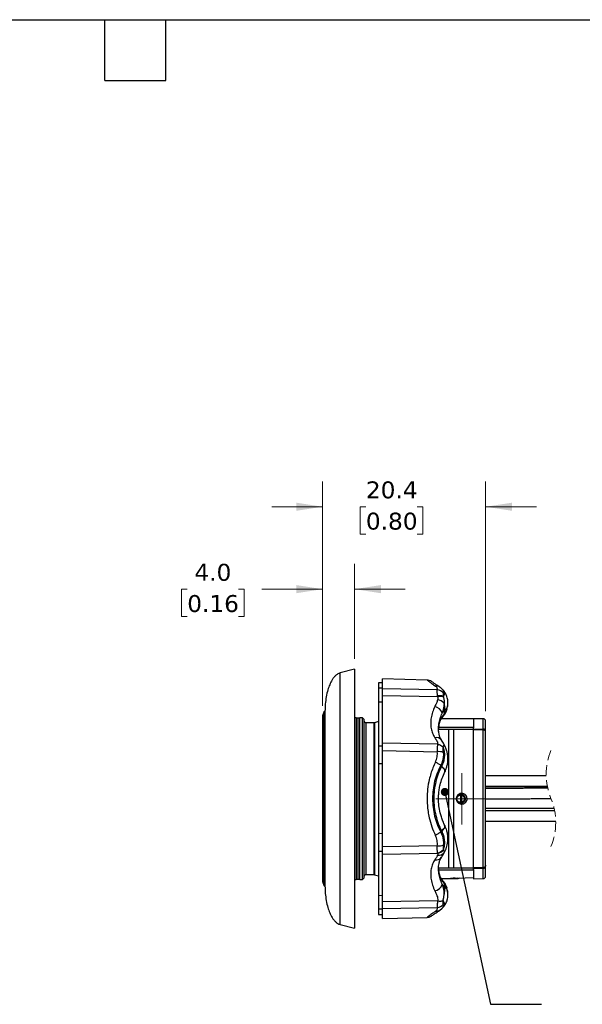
# Model space of a CAD drawing. Header units: millimetres. Extents: x 6 to 273, y 6 to 210.
# Tile 3 of 4: x 125 to 196, y 86 to 210. Entities that reach past the tile are written whole.
import ezdxf

# ---------------------------------------------------------------- set-up
doc = ezdxf.new("R2010")
doc.units = ezdxf.units.MM
doc.linetypes.add('SLD-Dashed', pattern=[1.905, 1.27, -0.635])
doc.linetypes.add('SLD-Solid', pattern=[0])
doc.layers.add('TEXT', color=140, linetype='SLD-Solid', lineweight=25)
doc.styles.add('SLDTEXTSTYLE0', font='VERDANA.TTF')
doc.styles.get("Standard").update_dxf_attribs({"font": 'VERDANA.TTF'})
doc.dimstyles.new('SLDDIMSTYLE2', dxfattribs={"dimtxt": 2.158008, "dimasz": 3.302, "dimexe": 0, "dimexo": 0.0625, "dimgap": 0.539502, "dimtad": 0, "dimtih": 1, "dimtoh": 1, "dimrnd": 1e-09, "dimzin": 4, "dimdsep": 46, "dimtxsty": 'SLDTEXTSTYLE0', "dimsah": 1, "dimcen": 0.09, "dimadec": 0, "dimazin": 1, "dimtfac": 1, "dimtmove": 0, "dimatfit": 0, "dimfxl": 0, "dimfrac": 2, "dimtolj": 1, "dimtzin": 12, "dimarcsym": 0})
doc.dimstyles.new('SLDDIMSTYLE3', dxfattribs={"dimtxt": 2.158008, "dimasz": 3.302, "dimexe": 0, "dimexo": 0.0625, "dimgap": 0.539502, "dimtad": 0, "dimtih": 1, "dimtoh": 1, "dimrnd": 1e-09, "dimzin": 12, "dimdsep": 46, "dimtxsty": 'SLDTEXTSTYLE0', "dimsah": 1, "dimcen": 0.09, "dimadec": 0, "dimazin": 3, "dimtfac": 1, "dimtmove": 0, "dimatfit": 0, "dimfxl": 0, "dimfrac": 2, "dimtolj": 1, "dimtzin": 12, "dimarcsym": 0})
doc.dimstyles.new('SLDDIMSTYLE4', dxfattribs={"dimtxt": 0.18, "dimasz": 1.016, "dimexe": 0, "dimexo": 0.0625, "dimgap": 0, "dimtad": 0, "dimtih": 1, "dimtoh": 1, "dimdec": 0, "dimrnd": 1e-09, "dimzin": 0, "dimdsep": 46, "dimtxsty": 'Standard', "dimblk1": 'DOT', "dimblk2": 'DOT', "dimsah": 1, "dimcen": 0.09, "dimadec": 0, "dimazin": 0, "dimtfac": 1.016, "dimtdec": 0, "dimtofl": 0, "dimtmove": 0, "dimatfit": 3, "dimldrblk": 'DOT', "dimfxl": 0, "dimfrac": 2, "dimtolj": 1, "dimtzin": 0, "dimarcsym": 0})

# ---------------------------------------------------------------- blocks, each defined once
blk = doc.blocks.new('_D_2')
at = {"color": 7, "linetype": 'SLD-Solid', "lineweight": 0}
for p, q in [((163.13, 123.71), (163.13, 141.47)), ((167.12, 129.57), (167.12, 141.47)), ((146.19, 138.3), (145.46, 138.3)), ((145.46, 138.3), (145.46, 134.87)), ((152.6, 138.3), (153.33, 138.3)), ((153.33, 138.3), (153.33, 134.87)), ((163.13, 138.3), (155.53, 138.3)), ((167.12, 138.3), (173.47, 138.3)), ((145.46, 134.87), (146.19, 134.87)), ((153.33, 134.87), (152.6, 134.87))]:
    blk.add_line(p, q, dxfattribs=at)
at = {"color": 7, "linetype": 'SLD-Solid', "lineweight": 18}
for points in [[(163.13, 138.3), (159.83, 138.81), (159.83, 137.79)], [(167.12, 138.3), (170.43, 137.79), (170.43, 138.81)]]:
    blk.add_solid(points, dxfattribs=at)
at = {"color": 7, "linetype": 'SLD-Solid', "lineweight": 18, "char_height": 2.117, "attachment_point": 1, "style": 'SLDTEXTSTYLE0'}
for s, insert in [('4.0', (147.09, 141.47)), ('0.16', (146.19, 137.56))]:
    blk.add_mtext(s, dxfattribs=dict(at, insert=insert))
blk = doc.blocks.new('_D_3')
at = {"color": 7, "linetype": 'SLD-Solid', "lineweight": 0}
for p, q in [((163.12, 123.69), (163.12, 151.78)), ((183.52, 123.05), (183.52, 151.78)), ((163.12, 148.61), (156.77, 148.61)), ((168.54, 148.61), (167.81, 148.61)), ((167.81, 148.61), (167.81, 145.18)), ((174.95, 148.61), (175.68, 148.61)), ((175.68, 148.61), (175.68, 145.18)), ((183.52, 148.61), (189.87, 148.61)), ((167.81, 145.18), (168.54, 145.18)), ((175.68, 145.18), (174.95, 145.18))]:
    blk.add_line(p, q, dxfattribs=at)
at = {"color": 7, "linetype": 'SLD-Solid', "lineweight": 18}
for points in [[(163.12, 148.61), (159.82, 149.12), (159.82, 148.1)], [(183.52, 148.61), (186.83, 148.1), (186.83, 149.12)]]:
    blk.add_solid(points, dxfattribs=at)
at = {"color": 7, "linetype": 'SLD-Solid', "lineweight": 18, "char_height": 2.117, "attachment_point": 1, "style": 'SLDTEXTSTYLE0'}
for s, insert in [('20.4', (168.54, 151.78)), ('0.80', (168.54, 147.87))]:
    blk.add_mtext(s, dxfattribs=dict(at, insert=insert))
blk = doc.blocks.new('_Dot')
at = {"color": 0, "linetype": 'ByBlock', "lineweight": -2}
blk.add_line((-0.5, 0), (-1, 0), dxfattribs=at)
at = {"color": 0, "linetype": 'ByBlock', "const_width": 0.5}
blk.add_lwpolyline([(-0.25, 0, 1), (0.25, 0, 1)], format="xyb", close=True, dxfattribs=at)
blk = doc.blocks.new('SW_CENTERMARKSYMBOL_0')
at = {"color": 0, "linetype": 'SLD-Solid', "lineweight": 18}
for p, q in [((0, 2.54), (0, 3.21)), ((0, 0), (0, 2.54)), ((-2.54, 0), (-3.22, 0)), ((0, 0), (-2.54, 0)), ((0, 0), (0, -2.54)), ((0, 0), (2.54, 0)), ((2.54, 0), (3.21, 0)), ((0, -2.54), (0, -3.22))]:
    blk.add_line(p, q, dxfattribs=at)

msp = doc.modelspace()

# ---------------------------------------------------------------- linework, layer by layer
for p, q in [((167.123, 128.298), (165.323, 127.816)), ((167.123, 128.298), (167.123, 128.064)), ((165.323, 96.343), (165.323, 127.816)), ((167.123, 128.064), (167.123, 95.861)), ((176.198, 126.931), (170.623, 127.077)), ((170.623, 125.819), (170.623, 127.077)), ((170.623, 126.588), (170.123, 126.579)), ((170.123, 126.579), (170.123, 125.903)), ((170.623, 125.916), (170.123, 125.903)), ((170.123, 125.903), (170.123, 124.209)), ((177.477, 125.681), (170.623, 125.819)), ((170.623, 124.998), (170.623, 125.819)), ((178.08, 125.789), (178.096, 125.772)), ((170.623, 124.998), (177.509, 124.862)), ((170.623, 119.016), (170.623, 124.998)), ((177.499, 124.949), (177.509, 124.862)), ((178.21, 124.878), (178.238, 124.801)), ((178.214, 125.64), (178.236, 125.621)), ((170.123, 124.209), (170.623, 124.218)), ((170.123, 124.209), (170.123, 118.641)), ((178.653, 123.228), (178.646, 123.204)), ((178.646, 123.204), (178.653, 123.228)), ((178.671, 123.224), (178.761, 123.672)), ((178.671, 123.224), (178.761, 123.672)), ((163.26, 122.914), (163.127, 122.443)), ((163.127, 122.443), (163.127, 101.716)), ((163.26, 122.914), (163.26, 101.245)), ((163.423, 123.023), (163.318, 122.979)), ((163.318, 122.979), (163.318, 101.179)), ((163.423, 123.023), (163.423, 101.136)), ((167.323, 122.179), (167.323, 101.979)), ((167.323, 122.179), (167.513, 122.179)), ((167.513, 122.179), (167.513, 101.979)), ((167.513, 122.179), (167.773, 122.179)), ((167.773, 101.979), (167.773, 122.179)), ((168.123, 122.179), (167.773, 122.179)), ((168.123, 101.979), (168.123, 122.179)), ((168.323, 121.979), (168.123, 122.179)), ((168.323, 102.179), (168.323, 121.979)), ((182.023, 122.079), (177.985, 122.079)), ((178.037, 122.172), (178.211, 122.386)), ((178.037, 122.172), (178.211, 122.386)), ((178.082, 122.792), (178.415, 123.155)), ((178.346, 122.686), (178.123, 122.42)), ((178.415, 123.155), (178.346, 122.686)), ((183.226, 122.082), (182.023, 122.092)), ((182.023, 122.092), (182.023, 120.941)), ((183.226, 120.797), (183.226, 122.082)), ((169.562, 121.579), (168.523, 121.579)), ((168.523, 121.579), (168.523, 102.579)), ((169.562, 102.579), (169.562, 121.579)), ((170.123, 121.747), (169.622, 121.589)), ((169.622, 121.589), (169.622, 102.57)), ((177.647, 121.041), (182.023, 121.041)), ((182.023, 120.731), (182.023, 120.941)), ((182.023, 120.806), (183.226, 120.797)), ((183.226, 120.734), (182.023, 120.745)), ((183.226, 120.797), (183.226, 120.734)), ((183.226, 120.697), (183.226, 120.734)), ((183.523, 120.535), (183.523, 121.782)), ((178.923, 120.729), (177.63, 120.729)), ((178.923, 103.429), (178.923, 120.729)), ((179.476, 120.729), (178.923, 120.729)), ((179.523, 120.731), (179.476, 120.729)), ((179.523, 103.428), (179.523, 120.731)), ((182.023, 120.731), (179.523, 120.731)), ((182.023, 103.428), (182.023, 120.731)), ((183.226, 120.697), (182.023, 120.707)), ((183.226, 103.462), (183.226, 120.697)), ((183.523, 120.435), (183.523, 120.535)), ((183.523, 120.403), (183.523, 120.435)), ((183.523, 103.755), (183.523, 120.403)), ((170.623, 118.636), (170.123, 118.641)), ((170.123, 118.641), (170.123, 116.455)), ((177.51, 118.887), (170.623, 119.016)), ((170.623, 118.093), (170.623, 119.016)), ((178.206, 118.524), (178.21, 118.473)), ((178.289, 118.907), (178.321, 118.81)), ((178.39, 118.722), (178.296, 118.908)), ((170.623, 106.066), (170.623, 118.093)), ((170.623, 118.093), (177.477, 117.959)), ((170.123, 116.455), (170.123, 107.704)), ((170.623, 116.444), (170.123, 116.455)), ((178.013, 116.139), (177.895, 116.245)), ((178.415, 115.434), (178.44, 115.485)), ((178.446, 115.544), (178.44, 115.485)), ((191.093, 114.939), (183.523, 114.958)), ((183.523, 113.658), (191.231, 113.64)), ((191.25, 113.544), (183.523, 113.548)), ((180.394, 112.51), (180.465, 112.51)), ((180.394, 112.51), (180.394, 111.649)), ((180.465, 111.649), (180.465, 112.51)), ((180.465, 111.649), (180.394, 111.649)), ((183.523, 110.878), (192.087, 110.883)), ((178.415, 108.725), (178.44, 108.674)), ((178.447, 108.612), (178.44, 108.674)), ((183.523, 109.266), (192.29, 109.282)), ((170.623, 107.714), (170.123, 107.704)), ((170.123, 107.704), (170.123, 105.517)), ((178.013, 108.02), (177.895, 107.914)), ((177.998, 108.05), (178.013, 108.02)), ((177.477, 106.199), (170.623, 106.066)), ((170.623, 105.143), (170.623, 106.066)), ((170.123, 105.517), (170.623, 105.523)), ((170.123, 105.517), (170.123, 99.95)), ((170.623, 105.143), (177.509, 105.272)), ((170.623, 99.16), (170.623, 105.143)), ((177.499, 105.326), (177.509, 105.272)), ((178.21, 105.685), (178.238, 105.654)), ((178.321, 105.349), (178.29, 105.254)), ((178.296, 105.251), (178.39, 105.437)), ((183.523, 103.724), (183.523, 103.755)), ((183.523, 103.623), (183.523, 103.724)), ((183.523, 102.377), (183.523, 103.623)), ((168.523, 102.579), (169.562, 102.579)), ((169.622, 102.57), (170.123, 102.412)), ((177.627, 103.429), (178.923, 103.429)), ((182.023, 103.118), (177.64, 103.118)), ((178.923, 103.429), (179.476, 103.429)), ((179.476, 103.429), (179.523, 103.428)), ((179.523, 103.428), (182.023, 103.428)), ((183.226, 103.462), (182.023, 103.451)), ((182.023, 103.218), (182.023, 103.428)), ((182.023, 103.414), (183.226, 103.424)), ((183.226, 103.362), (182.023, 103.353)), ((182.023, 103.218), (182.023, 102.066)), ((183.226, 103.424), (183.226, 103.462)), ((183.226, 103.424), (183.226, 103.362)), ((183.226, 102.077), (183.226, 103.362)), ((163.127, 101.716), (163.26, 101.245)), ((163.318, 101.179), (163.423, 101.136)), ((167.513, 101.979), (167.323, 101.979)), ((167.773, 101.979), (167.513, 101.979)), ((167.773, 101.979), (168.123, 101.979)), ((168.123, 101.979), (168.323, 102.179)), ((177.985, 102.079), (179.023, 102.079)), ((178.211, 101.773), (178.037, 101.987)), ((178.211, 101.773), (178.037, 101.987)), ((178.415, 101.004), (178.082, 101.366)), ((178.123, 101.738), (178.346, 101.473)), ((178.346, 101.473), (178.415, 101.004)), ((179.023, 102.079), (179.023, 102.082)), ((179.123, 102.102), (179.123, 102.079)), ((179.123, 102.079), (179.123, 102.077)), ((179.123, 102.077), (179.723, 102.077)), ((179.723, 102.139), (179.95, 102.16)), ((179.723, 102.139), (179.723, 102.077)), ((180.198, 102.133), (180.334, 102.166)), ((180.198, 102.163), (180.198, 102.133)), ((182.023, 102.066), (183.226, 102.077)), ((170.623, 99.941), (170.123, 99.95)), ((170.123, 99.95), (170.123, 98.255)), ((178.646, 100.955), (178.653, 100.93)), ((178.761, 100.486), (178.671, 100.934)), ((178.761, 100.486), (178.671, 100.934)), ((177.51, 99.297), (170.623, 99.16)), ((170.623, 98.34), (170.623, 99.16)), ((178.206, 99.325), (178.21, 99.281)), ((170.623, 98.243), (170.123, 98.255)), ((170.123, 98.255), (170.123, 97.579)), ((170.123, 97.579), (170.623, 97.571)), ((170.623, 98.34), (177.477, 98.478)), ((170.623, 97.082), (170.623, 98.34)), ((177.76, 98.098), (178.084, 98.371)), ((178.092, 98.387), (178.079, 98.37)), ((178.079, 98.37), (178.092, 98.387)), ((178.235, 98.537), (178.214, 98.519)), ((165.323, 96.343), (167.123, 95.861)), ((170.623, 97.082), (176.198, 97.228))]:
    msp.add_line(p, q)
at = {"flags": 128}
for points in [[(178.222, 125.638), (178.158, 125.707), (178.095, 125.776)], [(178.222, 125.637), (178.158, 125.706), (178.095, 125.776)], [(167.323, 122.179), (167.206, 122.191), (167.123, 122.214)], [(178.415, 115.434), (178.431, 115.491), (178.428, 115.558), (178.404, 115.634), (178.36, 115.717), (178.296, 115.807), (178.214, 115.903), (178.115, 116.004), (177.998, 116.108)], [(180.475, 112.609), (180.475, 112.607), (180.474, 112.601), (180.473, 112.592), (180.472, 112.58), (180.471, 112.565), (180.469, 112.548), (180.467, 112.529), (180.465, 112.51)], [(180.465, 111.649), (180.467, 111.63), (180.469, 111.611), (180.471, 111.594), (180.472, 111.579), (180.473, 111.567), (180.474, 111.557), (180.475, 111.552), (180.475, 111.549)], [(177.998, 108.05), (178.115, 108.155), (178.214, 108.256), (178.296, 108.352), (178.36, 108.442), (178.404, 108.525), (178.428, 108.601), (178.431, 108.668), (178.415, 108.725)], [(167.123, 101.945), (167.206, 101.968), (167.323, 101.979)], [(179.858, 102.156), (180.942, 102.18), (182.023, 102.208)], [(178.095, 98.383), (178.158, 98.452), (178.222, 98.521)], [(178.095, 98.383), (178.158, 98.452), (178.222, 98.521)]]:
    msp.add_lwpolyline(points, dxfattribs=at)
for centre, radius, start, end in [((177.42, 124.616), 1.067, 40.91798, 86.89883), ((177.732, 123.687), 1.284, 68.11863, 100.44894), ((177.279, 122.966), 1.498, 45.92397, 81.52995), ((177.766, 123.533), 1.353, 69.58501, 100.9425), ((176.92, 122.425), 1.219, 17.5423, 78.19014), ((176.546, 123.405), 1.886, 352.36728, 19.7429), ((163.223, 122.416), 0.0999, 164.23195, 180.00266), ((163.356, 122.887), 0.1, 112.44724, 164.23921), ((177.6, 122.463), 0.525, 326.4907, 355.34713), ((177.814, 122.744), 0.535, 318.09951, 353.72217), ((183.223, 121.782), 0.3, 0.00002, 89.50007), ((168.523, 121.779), 0.2, 179.99998, 269.99976), ((169.562, 121.779), 0.2, 270.0017, 287.49969), ((183.242, 120.515), 0.282, 4.15333, 93.2048), ((183.224, 120.435), 0.3, 0.06923, 89.57048), ((177.373, 118.965), 0.77, 35.63185, 105.29368), ((178.088, 118.556), 0.344, 28.08792, 47.43743), ((177.655, 116.208), 1.76, 71.06153, 95.77461), ((180.423, 112.079), 0.533, 275.56414, 84.43586), ((177.655, 107.951), 1.76, 264.22612, 288.93929), ((177.373, 105.193), 0.77, 254.69907, 324.48644), ((177.352, 106.501), 1.184, 277.15924, 316.47224), ((177.615, 105.919), 0.907, 262.72112, 321.1036), ((177.373, 106.417), 1.153, 276.75652, 318.56342), ((178.088, 105.603), 0.345, 312.5736, 330.86987), ((183.224, 103.724), 0.3, 270.42952, 359.93077), ((183.242, 103.644), 0.282, 266.7952, 355.84667), ((168.523, 102.379), 0.2, 90.00024, 180.00002), ((169.562, 102.379), 0.2, 72.50031, 89.9983), ((183.223, 102.377), 0.3, 270.49993, 359.99998), ((163.223, 101.743), 0.0999, 179.99734, 195.76805), ((163.356, 101.272), 0.1, 195.76079, 247.55276), ((176.92, 101.734), 1.219, 281.80986, 342.4577), ((177.6, 101.696), 0.525, 4.65348, 33.47613), ((177.814, 101.415), 0.535, 6.27783, 41.90049), ((179.726, 104.077), 2, 269.92489, 283.65648), ((176.546, 100.754), 1.886, 340.2571, 7.63272), ((177.42, 99.543), 1.067, 273.10117, 319.08202)]:
    msp.add_arc(centre, radius, start, end)
at = {"color": 7, "linetype": 'SLD-Dashed', "lineweight": 18}
for centre, start, end in [((198.895, 115.111), 157.38014, 202.61986), ((184.487, 109.108), 337.38014, 22.61986)]:
    msp.add_arc(centre, 7.804, start, end, dxfattribs=at)
for points, knots in [([(165.323, 127.816), (165.216, 127.778), (165.002, 127.702), (164.736, 127.485), (164.508, 127.233), (164.252, 126.859), (164.001, 126.35), (163.753, 125.636), (163.569, 124.826), (163.448, 123.928), (163.432, 123.325), (163.423, 123.023)], [0, 0, 0, 0, 0.0623251, 0.1247566, 0.1872468, 0.2497634, 0.3747341, 0.4997694, 0.6664825, 0.8332277, 1, 1, 1, 1]), ([(176.733, 126.759), (176.649, 126.807), (176.481, 126.904), (176.289, 126.922), (176.193, 126.931)], [0, 0, 0, 0, 0.5035025, 1, 1, 1, 1]), ([(176.198, 126.931), (176.207, 126.923), (176.247, 126.894), (176.335, 126.827), (176.521, 126.689), (176.827, 126.466), (177.085, 126.283), (177.235, 126.177)], [0, 0, 0, 0, 0.0283704, 0.1150074, 0.259304, 0.5704905, 1, 1, 1, 1]), ([(177.761, 126.06), (177.618, 126.155), (177.364, 126.323), (177.045, 126.541), (176.845, 126.68), (176.756, 126.743), (176.733, 126.759)], [0, 0, 0, 0, 0.4136958, 0.7349736, 0.9342374, 1, 1, 1, 1]), ([(177.76, 126.061), (177.708, 126.09), (177.602, 126.15), (177.42, 126.189), (177.297, 126.181), (177.235, 126.177)], [0, 0, 0, 0, 0.3283293, 0.6632318, 1, 1, 1, 1]), ([(177.477, 125.681), (177.483, 125.727), (177.494, 125.818), (177.449, 125.955), (177.362, 126.079), (177.279, 126.143), (177.235, 126.177)], [0, 0, 0, 0, 0.2348536, 0.4664351, 0.7152648, 1, 1, 1, 1]), ([(177.499, 124.949), (177.485, 125.092), (177.462, 125.335), (177.473, 125.58), (177.477, 125.681)], [0, 0, 0, 0, 0.5862612, 1, 1, 1, 1]), ([(178.084, 125.788), (178.028, 125.844), (177.949, 125.923), (177.835, 126.01), (177.782, 126.046), (177.756, 126.064)], [0, 0, 0, 0, 0.5541362, 0.7771439, 1, 1, 1, 1]), ([(178.096, 125.772), (178.101, 125.768), (178.135, 125.734), (178.192, 125.642), (178.248, 125.49), (178.233, 125.373), (178.226, 125.314)], [0, 0, 0, 0, 0.0411249, 0.2929391, 0.6458877, 1, 1, 1, 1]), ([(177.5, 124.447), (177.481, 124.381), (177.44, 124.237), (177.362, 124.039), (177.269, 123.829), (177.206, 123.695), (177.17, 123.618)], [0, 0, 0, 0, 0.2306701, 0.5018504, 0.714186, 1, 1, 1, 1]), ([(177.509, 124.862), (177.52, 124.795), (177.542, 124.656), (177.514, 124.518), (177.5, 124.447)], [0, 0, 0, 0, 0.4846063, 1, 1, 1, 1]), ([(178.226, 125.314), (178.215, 125.251), (178.191, 125.106), (178.204, 124.96), (178.21, 124.878)], [0, 0, 0, 0, 0.4376108, 1, 1, 1, 1]), ([(178.236, 125.621), (178.236, 125.62), (178.3, 125.563), (178.37, 125.392), (178.361, 125.117), (178.263, 124.961), (178.21, 124.878)], [0, 0, 0, 0, 0.00133285, 0.32234797, 0.63846051, 1, 1, 1, 1]), ([(178.758, 123.656), (178.783, 123.833), (178.833, 124.189), (178.745, 124.724), (178.55, 125.221), (178.334, 125.495), (178.228, 125.63)], [0, 0, 0, 0, 0.252214, 0.5071379, 0.758445, 1, 1, 1, 1]), ([(178.238, 124.801), (178.273, 124.673), (178.342, 124.425), (178.328, 124.167), (178.321, 124.042)], [0, 0, 0, 0, 0.5144545, 1, 1, 1, 1]), ([(177.17, 123.618), (177.067, 123.381), (176.868, 122.922), (176.693, 122.212), (176.629, 121.525), (176.687, 120.87), (176.857, 120.252), (177.066, 119.889), (177.17, 119.708)], [0, 0, 0, 0, 0.1889642, 0.3668591, 0.5344437, 0.6934545, 0.8472857, 1, 1, 1, 1]), ([(178.321, 124.042), (178.312, 123.889), (178.296, 123.595), (178.204, 123.178), (178.122, 122.918), (178.082, 122.792)], [0, 0, 0, 0, 0.359641, 0.6909502, 1, 1, 1, 1]), ([(178.26, 122.453), (178.352, 122.562), (178.541, 122.79), (178.626, 123.073), (178.669, 123.22)], [0, 0, 0, 0, 0.48247942, 1, 1, 1, 1]), ([(178.646, 123.204), (178.633, 123.139), (178.591, 122.938), (178.445, 122.788), (178.346, 122.686)], [0, 0, 0, 0, 0.3210897, 1, 1, 1, 1]), ([(178.754, 123.663), (178.752, 123.643), (178.741, 123.567), (178.646, 123.377), (178.51, 123.246), (178.415, 123.155)], [0, 0, 0, 0, 0.0965065, 0.3689737, 1, 1, 1, 1]), ([(163.123, 122.413), (163.123, 122.414), (163.123, 122.435), (163.123, 122.277), (163.123, 122.197), (163.123, 121.915), (163.123, 121.607), (163.123, 121.2), (163.123, 120.726), (163.123, 120.163), (163.123, 119.519), (163.123, 118.876), (163.123, 118.262), (163.123, 117.692), (163.123, 116.984), (163.123, 116.132), (163.123, 115.135), (163.123, 114.106), (163.123, 113.062), (163.123, 112.016), (163.123, 110.991), (163.123, 109.99), (163.123, 109.04), (163.123, 108.135), (163.123, 107.282), (163.123, 106.468), (163.123, 105.688), (163.123, 104.95), (163.123, 104.323), (163.123, 103.816), (163.123, 103.418), (163.123, 103.01), (163.123, 102.611), (163.123, 102.244), (163.123, 101.981), (163.123, 101.827), (163.123, 101.761), (163.123, 101.746)], [0, 0, 0, 0, 0.0001374, 0.0030042, 0.0105179, 0.0226394, 0.0381884, 0.0575997, 0.0807171, 0.1073361, 0.1391453, 0.1743379, 0.2006313, 0.2282146, 0.2570878, 0.3033973, 0.3517814, 0.4017642, 0.4527709, 0.5032298, 0.5536317, 0.6015344, 0.6484571, 0.6914763, 0.7328679, 0.7723396, 0.809508, 0.8461045, 0.8794233, 0.9005171, 0.9197403, 0.9370927, 0.959815, 0.977624, 0.9903749, 0.9978918, 1, 1, 1, 1]), ([(177.661, 120.351), (177.644, 120.503), (177.603, 120.862), (177.663, 121.45), (177.811, 122.119), (177.989, 122.561), (178.082, 122.792)], [0, 0, 0, 0, 0.18217097, 0.4308253, 0.70275883, 1, 1, 1, 1]), ([(178.123, 122.42), (178.053, 122.313), (177.906, 122.087), (177.752, 121.686), (177.643, 121.223), (177.63, 120.891), (177.623, 120.716)], [0, 0, 0, 0, 0.212078, 0.4478644, 0.7098349, 1, 1, 1, 1]), ([(177.653, 121.124), (177.667, 121.22), (177.7, 121.449), (177.816, 121.81), (177.962, 122.049), (178.037, 122.172)], [0, 0, 0, 0, 0.2561482, 0.6185508, 1, 1, 1, 1]), ([(177.623, 120.716), (177.623, 120.826), (177.622, 120.945), (177.643, 121.061), (177.644, 121.07)], [0, 0, 0, 0, 0.9219208, 1, 1, 1, 1]), ([(177.998, 119.414), (177.927, 119.544), (177.793, 119.788), (177.683, 120.163), (177.63, 120.498), (177.626, 120.708), (177.623, 120.805)], [0, 0, 0, 0, 0.3042552, 0.5689486, 0.7995239, 1, 1, 1, 1]), ([(177.17, 119.708), (177.257, 119.571), (177.383, 119.372), (177.541, 119.097), (177.52, 118.954), (177.51, 118.887)], [0, 0, 0, 0, 0.5390148, 0.7831495, 1, 1, 1, 1]), ([(183.523, 120.403), (183.522, 120.427), (183.519, 120.47), (183.492, 120.542), (183.449, 120.603), (183.392, 120.648), (183.323, 120.686), (183.264, 120.693), (183.226, 120.697)], [0, 0, 0, 0, 0.1506232, 0.2829222, 0.4917067, 0.623614, 0.7525897, 1, 1, 1, 1]), ([(177.51, 118.887), (177.5, 118.828), (177.478, 118.697), (177.469, 118.479), (177.467, 118.229), (177.474, 118.052), (177.477, 117.959)], [0, 0, 0, 0, 0.1931713, 0.4284447, 0.6999137, 1, 1, 1, 1]), ([(177.51, 118.887), (177.575, 118.875), (177.706, 118.85), (177.892, 118.77), (178.064, 118.663), (178.159, 118.57), (178.206, 118.524)], [0, 0, 0, 0, 0.2471146, 0.5014966, 0.7550876, 1, 1, 1, 1]), ([(178.295, 118.905), (178.251, 118.986), (178.156, 119.158), (178.053, 119.325), (177.998, 119.414)], [0, 0, 0, 0, 0.4665877, 1, 1, 1, 1]), ([(178.21, 118.473), (178.263, 118.282), (178.369, 117.894), (178.369, 117.285), (178.261, 116.687), (178.095, 116.32), (178.013, 116.139)], [0, 0, 0, 0, 0.2468499, 0.499336, 0.752564, 1, 1, 1, 1]), ([(178.226, 117.873), (178.214, 117.985), (178.194, 118.185), (178.205, 118.385), (178.21, 118.473)], [0, 0, 0, 0, 0.5615905, 1, 1, 1, 1]), ([(178.206, 118.524), (178.207, 118.54), (178.211, 118.575), (178.233, 118.624), (178.254, 118.67), (178.272, 118.706), (178.286, 118.735), (178.297, 118.759), (178.305, 118.779), (178.31, 118.798), (178.317, 118.805), (178.321, 118.81)], [0, 0, 0, 0, 0.1551392, 0.3430139, 0.5092735, 0.6452763, 0.7346056, 0.8193801, 0.8992073, 0.9453494, 1, 1, 1, 1]), ([(178.456, 115.538), (178.515, 115.674), (178.632, 115.943), (178.743, 116.368), (178.804, 116.795), (178.812, 117.219), (178.769, 117.631), (178.691, 117.982), (178.596, 118.272), (178.502, 118.503), (178.428, 118.648), (178.392, 118.718)], [0, 0, 0, 0, 0.134264, 0.266572, 0.3974301, 0.5257178, 0.6514803, 0.7732284, 0.8517506, 0.9284696, 1, 1, 1, 1]), ([(177.235, 116.663), (177.28, 116.767), (177.371, 116.974), (177.451, 117.301), (177.493, 117.631), (177.483, 117.85), (177.477, 117.959)], [0, 0, 0, 0, 0.2546882, 0.5066232, 0.7544701, 1, 1, 1, 1]), ([(178.226, 117.873), (178.233, 117.734), (178.248, 117.455), (178.189, 117.038), (178.078, 116.629), (177.956, 116.373), (177.895, 116.245)], [0, 0, 0, 0, 0.2476489, 0.495883, 0.7474589, 1, 1, 1, 1]), ([(177.235, 116.663), (177.127, 116.427), (176.912, 115.955), (176.659, 115.22), (176.42, 114.335), (176.243, 113.288), (176.183, 112.219), (176.217, 111.284), (176.306, 110.486), (176.478, 109.578), (176.761, 108.567), (177.077, 107.853), (177.235, 107.495)], [0, 0, 0, 0, 0.0822486, 0.1640627, 0.2457155, 0.3724365, 0.4992761, 0.5840153, 0.6685872, 0.7532032, 0.8762553, 1, 1, 1, 1]), ([(177.895, 116.245), (177.743, 115.927), (177.436, 115.286), (177.121, 114.254), (176.923, 113.182), (176.857, 112.085), (176.922, 110.987), (177.119, 109.913), (177.434, 108.878), (177.742, 108.234), (177.895, 107.914)], [0, 0, 0, 0, 0.1222491, 0.2459822, 0.3727287, 0.4992788, 0.6261799, 0.752863, 0.8770199, 1, 1, 1, 1]), ([(177.998, 116.108), (177.854, 115.799), (177.564, 115.176), (177.267, 114.176), (177.079, 113.137), (177.017, 112.075), (177.08, 111.013), (177.269, 109.977), (177.566, 108.979), (177.855, 108.358), (177.998, 108.05)], [0, 0, 0, 0, 0.122215, 0.2464186, 0.3735151, 0.5004559, 0.6274974, 0.754469, 0.8782018, 1, 1, 1, 1]), ([(177.895, 116.245), (177.851, 116.282), (177.757, 116.36), (177.597, 116.467), (177.421, 116.572), (177.297, 116.633), (177.235, 116.663)], [0, 0, 0, 0, 0.2200428, 0.4701231, 0.7356969, 1, 1, 1, 1]), ([(177.998, 116.108), (178.001, 116.113), (178.006, 116.123), (178.011, 116.134), (178.013, 116.139)], [0, 0, 0, 0, 0.5000296, 1, 1, 1, 1]), ([(178.013, 116.139), (178.089, 116.075), (178.225, 115.961), (178.37, 115.784), (178.463, 115.642), (178.45, 115.564), (178.446, 115.544)], [0, 0, 0, 0, 0.3848607, 0.6950837, 0.9192418, 1, 1, 1, 1]), ([(178.415, 108.725), (178.332, 108.902), (178.168, 109.25), (177.976, 109.785), (177.795, 110.43), (177.658, 111.193), (177.612, 111.98), (177.639, 112.664), (177.707, 113.25), (177.839, 113.91), (178.056, 114.65), (178.293, 115.168), (178.415, 115.434)], [0, 0, 0, 0, 0.0842935, 0.1658885, 0.2447849, 0.3732504, 0.4998311, 0.5838136, 0.6686149, 0.7542349, 0.8740653, 1, 1, 1, 1]), ([(191.28, 113.404), (191.201, 113.404), (190.658, 113.398), (189.951, 113.391), (189.125, 113.384), (188.529, 113.379), (187.826, 113.374), (187.013, 113.369), (186.097, 113.363), (185.078, 113.359), (184.211, 113.356), (183.68, 113.354), (183.523, 113.354)], [0, 0, 0, 0, 0.03038137, 0.21017335, 0.27343609, 0.3499185, 0.44056162, 0.54536566, 0.66433089, 0.79495624, 0.93924242, 1, 1, 1, 1]), ([(180.3, 112.716), (180.374, 112.735), (180.495, 112.764), (180.696, 112.74), (180.884, 112.665), (181.058, 112.513), (181.171, 112.312), (181.211, 112.085), (181.174, 111.857), (181.064, 111.654), (180.893, 111.499), (180.68, 111.41), (180.45, 111.395), (180.228, 111.458), (180.039, 111.591), (179.905, 111.779), (179.84, 112), (179.852, 112.231), (179.941, 112.443), (180.093, 112.62), (180.231, 112.684), (180.3, 112.716)], [0, 0, 0, 0, 0.0536219, 0.0879472, 0.141674, 0.1953425, 0.2489193, 0.3025134, 0.3562072, 0.4099276, 0.4635599, 0.5171267, 0.5707526, 0.6244704, 0.6781691, 0.7317681, 0.7853421, 0.8390045, 0.8927314, 0.9463979, 1, 1, 1, 1]), ([(180.475, 111.549), (180.397, 111.55), (180.257, 111.552), (180.097, 111.643), (179.995, 111.744), (179.93, 111.848), (179.891, 111.963), (179.878, 112.08), (179.891, 112.195), (179.928, 112.307), (179.992, 112.412), (180.099, 112.518), (180.263, 112.608), (180.403, 112.609), (180.475, 112.609)], [0, 0, 0, 0, 0.1286549, 0.2320635, 0.2984217, 0.3681321, 0.4356097, 0.5008013, 0.5638783, 0.6292254, 0.6973894, 0.7683128, 0.8804908, 1, 1, 1, 1]), ([(179.885, 112.146), (179.896, 112.201), (179.919, 112.317), (180.026, 112.466), (180.175, 112.576), (180.353, 112.63), (180.539, 112.623), (180.712, 112.554), (180.853, 112.431), (180.945, 112.269), (180.978, 112.086), (180.949, 111.902), (180.861, 111.737), (180.723, 111.612), (180.552, 111.539), (180.367, 111.527), (180.185, 111.575), (180.089, 111.652), (180.041, 111.691)], [0, 0, 0, 0, 0.0576668, 0.120538, 0.1832879, 0.2460015, 0.3088123, 0.3717176, 0.4345988, 0.4974103, 0.5602374, 0.623141, 0.6860409, 0.7488278, 0.8115362, 0.8743078, 0.9371639, 1, 1, 1, 1]), ([(180.394, 111.649), (180.336, 111.649), (180.213, 111.649), (180.075, 111.73), (179.989, 111.824), (179.944, 111.906), (179.917, 111.992), (179.908, 112.079), (179.917, 112.166), (179.944, 112.252), (179.989, 112.334), (180.075, 112.428), (180.213, 112.51), (180.336, 112.51), (180.394, 112.51)], [0, 0, 0, 0, 0.1189496, 0.2492979, 0.3147197, 0.3804528, 0.4400539, 0.4999993, 0.5596002, 0.6195465, 0.6849667, 0.7507021, 0.8810504, 1, 1, 1, 1]), ([(180.394, 112.51), (180.395, 112.518), (180.397, 112.534), (180.404, 112.556), (180.414, 112.575), (180.426, 112.591), (180.438, 112.598), (180.445, 112.601)], [0, 0, 0, 0, 0.2292603, 0.4416343, 0.6329764, 0.802037, 1, 1, 1, 1]), ([(180.445, 112.601), (180.447, 112.603), (180.456, 112.609), (180.467, 112.609), (180.475, 112.609)], [0, 0, 0, 0, 0.2656277, 1, 1, 1, 1]), ([(180.465, 112.51), (180.516, 112.5), (180.62, 112.478), (180.751, 112.376), (180.837, 112.237), (180.865, 112.079), (180.837, 111.922), (180.751, 111.782), (180.62, 111.68), (180.516, 111.659), (180.465, 111.649)], [0, 0, 0, 0, 0.1206604, 0.25, 0.3793395, 0.5, 0.6206605, 0.75, 0.8793396, 1, 1, 1, 1]), ([(183.523, 112.054), (183.763, 112.055), (184.389, 112.056), (185.345, 112.06), (186.339, 112.065), (187.171, 112.07), (187.892, 112.075), (188.559, 112.08), (189.226, 112.085), (190.271, 112.094), (191.094, 112.103), (191.691, 112.11)], [0, 0, 0, 0, 0.0880922, 0.2297321, 0.3513485, 0.4529419, 0.535489, 0.6161968, 0.6979024, 0.7806057, 1, 1, 1, 1]), ([(180.445, 111.557), (180.438, 111.561), (180.426, 111.568), (180.414, 111.584), (180.404, 111.602), (180.397, 111.624), (180.395, 111.641), (180.394, 111.649)], [0, 0, 0, 0, 0.1979741, 0.3670324, 0.5583718, 0.7707429, 1, 1, 1, 1]), ([(180.475, 111.549), (180.467, 111.549), (180.456, 111.549), (180.447, 111.556), (180.445, 111.557)], [0, 0, 0, 0, 0.7344072, 1, 1, 1, 1]), ([(192.152, 110.578), (191.782, 110.577), (190.948, 110.575), (189.95, 110.572), (189.124, 110.571), (188.529, 110.569), (187.825, 110.568), (187.013, 110.566), (186.096, 110.565), (185.078, 110.564), (184.21, 110.563), (183.68, 110.563), (183.523, 110.563)], [0, 0, 0, 0, 0.128458, 0.2900723, 0.3469366, 0.415683, 0.4971589, 0.5913643, 0.6982994, 0.8157157, 0.9454112, 1, 1, 1, 1]), ([(178.013, 108.02), (178.089, 108.083), (178.225, 108.198), (178.37, 108.375), (178.463, 108.516), (178.45, 108.593), (178.447, 108.612)], [0, 0, 0, 0, 0.3862937, 0.6976815, 0.9226757, 1, 1, 1, 1]), ([(178.389, 105.435), (178.43, 105.516), (178.52, 105.693), (178.634, 105.99), (178.732, 106.338), (178.796, 106.733), (178.815, 107.171), (178.772, 107.642), (178.661, 108.136), (178.526, 108.454), (178.456, 108.617)], [0, 0, 0, 0, 0.0825099, 0.17985, 0.288805, 0.4101975, 0.5431757, 0.6860779, 0.8390162, 1, 1, 1, 1]), ([(177.895, 107.914), (177.851, 107.877), (177.757, 107.798), (177.597, 107.691), (177.421, 107.587), (177.297, 107.526), (177.235, 107.495)], [0, 0, 0, 0, 0.2200328, 0.4700984, 0.7356743, 1, 1, 1, 1]), ([(177.477, 106.199), (177.483, 106.309), (177.494, 106.53), (177.451, 106.861), (177.37, 107.187), (177.28, 107.392), (177.235, 107.495)], [0, 0, 0, 0, 0.246998, 0.4963541, 0.7468119, 1, 1, 1, 1]), ([(177.895, 107.914), (177.937, 107.829), (178.02, 107.661), (178.114, 107.396), (178.196, 107.078), (178.247, 106.706), (178.233, 106.426), (178.226, 106.286)], [0, 0, 0, 0, 0.1675229, 0.3341657, 0.5006109, 0.7509741, 1, 1, 1, 1]), ([(178.013, 108.02), (178.095, 107.838), (178.261, 107.471), (178.37, 106.872), (178.369, 106.263), (178.263, 105.876), (178.21, 105.685)], [0, 0, 0, 0, 0.24785759, 0.50128997, 0.75418287, 1, 1, 1, 1]), ([(177.499, 105.326), (177.487, 105.453), (177.458, 105.744), (177.47, 106.035), (177.477, 106.199)], [0, 0, 0, 0, 0.4377555, 1, 1, 1, 1]), ([(178.226, 106.286), (178.214, 106.174), (178.194, 105.974), (178.205, 105.773), (178.21, 105.685)], [0, 0, 0, 0, 0.5616466, 1, 1, 1, 1]), ([(177.5, 105.019), (177.481, 104.976), (177.438, 104.879), (177.36, 104.747), (177.268, 104.601), (177.206, 104.506), (177.17, 104.451)], [0, 0, 0, 0, 0.2147942, 0.481325, 0.6985885, 1, 1, 1, 1]), ([(177.509, 105.272), (177.519, 105.232), (177.542, 105.147), (177.514, 105.063), (177.5, 105.019)], [0, 0, 0, 0, 0.4722088, 1, 1, 1, 1]), ([(177.623, 103.354), (177.626, 103.451), (177.63, 103.662), (177.684, 103.997), (177.793, 104.372), (177.927, 104.614), (177.998, 104.744)], [0, 0, 0, 0, 0.201278, 0.4323653, 0.6957389, 1, 1, 1, 1]), ([(177.998, 104.744), (178.053, 104.834), (178.156, 105.002), (178.251, 105.175), (178.296, 105.255)], [0, 0, 0, 0, 0.5332632, 1, 1, 1, 1]), ([(178.238, 105.654), (178.274, 105.605), (178.341, 105.513), (178.327, 105.401), (178.321, 105.349)], [0, 0, 0, 0, 0.5347992, 1, 1, 1, 1]), ([(177.17, 104.451), (177.066, 104.27), (176.858, 103.907), (176.688, 103.291), (176.629, 102.636), (176.693, 101.949), (176.867, 101.238), (177.067, 100.778), (177.17, 100.541)], [0, 0, 0, 0, 0.1523251, 0.3059893, 0.4650685, 0.6325245, 0.8105668, 1, 1, 1, 1]), ([(183.523, 103.755), (183.522, 103.732), (183.519, 103.688), (183.492, 103.617), (183.449, 103.556), (183.392, 103.51), (183.323, 103.473), (183.264, 103.466), (183.226, 103.462)], [0, 0, 0, 0, 0.15059851, 0.28288907, 0.49170677, 0.6235972, 0.75256771, 1, 1, 1, 1]), ([(177.623, 103.443), (177.623, 103.442), (177.611, 103.268), (177.652, 102.934), (177.751, 102.471), (177.907, 102.071), (178.053, 101.845), (178.123, 101.738)], [0, 0, 0, 0, 0.0008361, 0.2912832, 0.5528183, 0.7882359, 1, 1, 1, 1]), ([(178.037, 101.987), (177.962, 102.109), (177.816, 102.346), (177.697, 102.733), (177.633, 103.098), (177.626, 103.332), (177.623, 103.443)], [0, 0, 0, 0, 0.2783402, 0.5415931, 0.7847341, 1, 1, 1, 1]), ([(178.082, 101.366), (177.99, 101.598), (177.813, 102.04), (177.655, 102.711), (177.634, 103.146), (177.623, 103.354)], [0, 0, 0, 0, 0.3637163, 0.696428, 1, 1, 1, 1]), ([(163.423, 101.136), (163.432, 100.834), (163.448, 100.231), (163.569, 99.332), (163.753, 98.522), (164.001, 97.809), (164.252, 97.3), (164.508, 96.926), (164.736, 96.674), (165.002, 96.457), (165.216, 96.381), (165.323, 96.343)], [0, 0, 0, 0, 0.1667723, 0.3335175, 0.5002306, 0.6252659, 0.7502366, 0.8127532, 0.8752434, 0.9376749, 1, 1, 1, 1]), ([(178.082, 101.366), (178.122, 101.241), (178.204, 100.981), (178.295, 100.564), (178.312, 100.27), (178.321, 100.117)], [0, 0, 0, 0, 0.3090636, 0.6403972, 1, 1, 1, 1]), ([(178.67, 100.938), (178.626, 101.085), (178.541, 101.369), (178.352, 101.596), (178.26, 101.706)], [0, 0, 0, 0, 0.5166755, 1, 1, 1, 1]), ([(178.346, 101.473), (178.446, 101.37), (178.592, 101.22), (178.633, 101.019), (178.646, 100.955)], [0, 0, 0, 0, 0.6824857, 1, 1, 1, 1]), ([(179.023, 102.082), (179.042, 102.087), (179.113, 102.106), (179.271, 102.12), (179.512, 102.144), (179.718, 102.153), (179.84, 102.156), (179.858, 102.156)], [0, 0, 0, 0, 0.0689814, 0.2638028, 0.563889, 0.9355564, 1, 1, 1, 1]), ([(179.723, 102.139), (179.629, 102.134), (179.467, 102.126), (179.272, 102.1), (179.163, 102.094), (179.127, 102.08), (179.123, 102.079)], [0, 0, 0, 0, 0.4666076, 0.8064374, 0.9812488, 1, 1, 1, 1]), ([(177.17, 100.541), (177.26, 100.343), (177.396, 100.047), (177.543, 99.627), (177.521, 99.407), (177.51, 99.297)], [0, 0, 0, 0, 0.4991036, 0.7501485, 1, 1, 1, 1]), ([(178.206, 99.325), (178.209, 99.353), (178.216, 99.414), (178.245, 99.539), (178.276, 99.704), (178.303, 99.908), (178.315, 100.047), (178.321, 100.117)], [0, 0, 0, 0, 0.1067463, 0.2296828, 0.479605, 0.736658, 1, 1, 1, 1]), ([(178.234, 98.536), (178.338, 98.669), (178.552, 98.942), (178.745, 99.438), (178.833, 99.975), (178.782, 100.333), (178.756, 100.511)], [0, 0, 0, 0, 0.2388863, 0.4895602, 0.7456147, 1, 1, 1, 1]), ([(178.415, 101.004), (178.467, 100.958), (178.566, 100.87), (178.676, 100.717), (178.742, 100.592), (178.751, 100.518), (178.754, 100.499)], [0, 0, 0, 0, 0.3349922, 0.6367605, 0.9109153, 1, 1, 1, 1]), ([(178.768, 100.381), (178.769, 100.386), (178.774, 100.423), (178.764, 100.46), (178.755, 100.491)], [0, 0, 0, 0, 0.1487184, 1, 1, 1, 1]), ([(177.51, 99.297), (177.5, 99.212), (177.482, 99.052), (177.47, 98.828), (177.466, 98.639), (177.474, 98.527), (177.477, 98.478)], [0, 0, 0, 0, 0.31226101, 0.58865218, 0.82032364, 1, 1, 1, 1]), ([(177.51, 99.297), (177.574, 99.287), (177.7, 99.268), (177.885, 99.265), (178.055, 99.279), (178.158, 99.31), (178.206, 99.325)], [0, 0, 0, 0, 0.2762113, 0.5431806, 0.7876176, 1, 1, 1, 1]), ([(178.226, 98.844), (178.233, 98.786), (178.248, 98.671), (178.194, 98.507), (178.124, 98.425), (178.092, 98.387)], [0, 0, 0, 0, 0.3512637, 0.7000596, 1, 1, 1, 1]), ([(178.226, 98.844), (178.215, 98.908), (178.191, 99.052), (178.204, 99.199), (178.21, 99.281)], [0, 0, 0, 0, 0.4375883, 1, 1, 1, 1]), ([(178.21, 99.281), (178.263, 99.197), (178.362, 99.041), (178.369, 98.766), (178.3, 98.595), (178.235, 98.538), (178.235, 98.537)], [0, 0, 0, 0, 0.3625596, 0.6780456, 0.9975485, 1, 1, 1, 1]), ([(176.193, 97.228), (176.289, 97.237), (176.481, 97.255), (176.649, 97.351), (176.733, 97.4)], [0, 0, 0, 0, 0.4964965, 1, 1, 1, 1]), ([(177.235, 97.981), (177.131, 97.908), (176.941, 97.773), (176.684, 97.589), (176.465, 97.428), (176.309, 97.312), (176.22, 97.245), (176.198, 97.228)], [0, 0, 0, 0, 0.2984123, 0.5449408, 0.7388937, 0.9345402, 1, 1, 1, 1]), ([(176.733, 97.4), (176.756, 97.416), (176.847, 97.48), (177.047, 97.619), (177.366, 97.837), (177.619, 98.004), (177.761, 98.098)], [0, 0, 0, 0, 0.0673513, 0.2677777, 0.5884838, 1, 1, 1, 1]), ([(177.235, 97.981), (177.28, 98.016), (177.363, 98.081), (177.45, 98.205), (177.494, 98.341), (177.483, 98.432), (177.477, 98.478)], [0, 0, 0, 0, 0.2862863, 0.5363661, 0.7664817, 1, 1, 1, 1]), ([(177.76, 98.098), (177.708, 98.068), (177.602, 98.009), (177.42, 97.97), (177.297, 97.978), (177.235, 97.981)], [0, 0, 0, 0, 0.3284571, 0.6633051, 1, 1, 1, 1])]:
    msp.add_open_spline(points, degree=3, knots=knots)
at = {"layer": 'TEXT'}
for p, q in [((6.35, 209.55), (273.05, 209.55)), ((135.89, 201.93), (135.89, 209.55)), ((143.51, 201.93), (143.51, 209.55)), ((135.89, 201.93), (143.51, 201.93))]:
    msp.add_line(p, q, dxfattribs=at)

# ---------------------------------------------------------------- block references
at = {"color": 7, "linetype": 'Continuous', "lineweight": 0}
msp.add_blockref('SW_CENTERMARKSYMBOL_0', (180.523, 112.079), dxfattribs=at)

# ---------------------------------------------------------------- dimensions: what is measured, and where the dimension line sits
at = {"color": 7, "linetype": 'SLD-Solid', "lineweight": 18}
for base, p1, p2, dimstyle, picture, middle in [((183.523, 148.61), (163.123, 122.416), (183.523, 121.782), 'SLDDIMSTYLE3', '_D_3', (171.745, 148.61)), ((163.127, 138.298), (167.123, 128.298), (163.127, 122.443), 'SLDDIMSTYLE2', '_D_2', (149.396, 138.298))]:
    dim = msp.add_linear_dim(base=base, p1=p1, p2=p2, dimstyle=dimstyle, dxfattribs=at)
    dim.commit()
    dim.dimension.update_dxf_attribs({"geometry": picture, "text_midpoint": middle, "dimtype": 160})

# ---------------------------------------------------------------- leaders
at = {"color": 7, "linetype": 'Continuous', "lineweight": 0}
msp.add_leader([(178.421, 112.926), (184.139, 86.355), (190.489, 86.355)], dimstyle='SLDDIMSTYLE4', dxfattribs=at)

doc.saveas('drawing.dxf')
